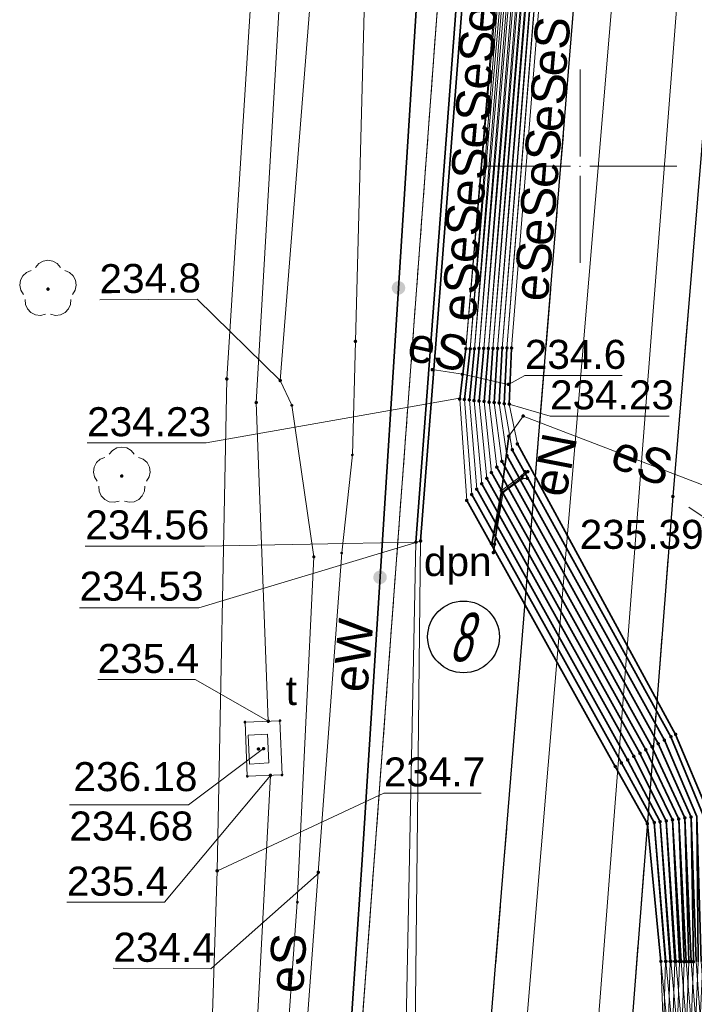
# Model space of a CAD drawing. Header units: metres. Extents: x 6603648 to 6604252, y 5739748 to 5740166.
# Tile 47 of 114: x 6603686 to 6603703, y 5740028 to 5740054. Entities that reach past the tile are written whole.
import ezdxf
from ezdxf.enums import TextEntityAlignment as Align

# ---------------------------------------------------------------- set-up
doc = ezdxf.new("R2010")
doc.units = ezdxf.units.M
doc.header["$PDSIZE"] = 0.75
for name, pattern in [('ARK_LIN', [50, 50, 0]), ('PRZER1-1', [1, 0.5, -0.5]), ('PRZER2-1', [1.5, 1, -0.5]), ('PRZER3-1', [2, 1.5, -0.5])]:
    doc.linetypes.add(name, pattern=pattern)
doc.layers.get('0').update_dxf_attribs({"linetype": 'CONTINUOUS'})
for name, color, linetype, lineweight, true_color in [('GESDZI', 7, 'CONTINUOUS', 18, 0x008000), ('GESUZY', 7, 'CONTINUOUS', 18, 0x008000), ('GSLKOG', 7, 'CONTINUOUS', 35, 0x0a0909), ('GSLKRW', 7, 'CONTINUOUS', 25, 0x0a0909), ('GSPPRB', 7, 'CONTINUOUS', 18, 0x0a0909), ('GSPRDL', 7, 'CONTINUOUS', 18, 0x008000), ('GSPWPS', 7, 'CONTINUOUS', 13, 0x0a0909), ('GSPWPS_O', 7, 'CONTINUOUS', 13, 0x0a0909), ('GSSKOA', 7, 'CONTINUOUS', 18, 0x0a0909), ('GSSKOD', 7, 'CONTINUOUS', 18, 0x0a0909), ('GULENN', 1, 'CONTINUOUS', 18, 0xff0000), ('GULENN_O', 1, 'CONTINUOUS', 18, 0xff0000), ('GULEOR', 1, 'CONTINUOUS', 35, 0xff0000), ('GULESN', 1, 'CONTINUOUS', 18, 0xff0000), ('GULESN_O', 1, 'CONTINUOUS', 18, 0xff0000), ('GULEWN', 1, 'CONTINUOUS', 18, 0xff0000), ('GULEWN_O', 1, 'CONTINUOUS', 18, 0xff0000), ('GULKDP', 7, 'CONTINUOUS', 18, 0x803300), ('GULKSP', 7, 'CONTINUOUS', 18, 0x803300), ('GULTPR', 7, 'CONTINUOUS', 18, 0xff9100), ('GUPENP_O', 1, 'CONTINUOUS', 18, 0xff0000), ('GUPTWZ', 7, 'CONTINUOUS', 18, 0x0a0909), ('GUPTWZ_O', 7, 'CONTINUOUS', 18, 0x0a0909), ('GUSIKP', 7, 'CONTINUOUS', 18, 0x0a0909)]:
    doc.layers.add(name, color=color, linetype=linetype, lineweight=lineweight, true_color=true_color)
for name, color, linetype, true_color in [('GUPESH', 1, 'CONTINUOUS', 0xff0000), ('GUPESH_O', 1, 'CONTINUOUS', 0xff0000), ('GUPTSH', 7, 'CONTINUOUS', 0xff9100), ('GUPTSH_O', 7, 'CONTINUOUS', 0xff9100)]:
    doc.layers.add(name, color=color, linetype=linetype, true_color=true_color)
doc.layers.add('PKT_ARK', color=7, linetype='ARK_LIN', lineweight=18)
doc.styles.add('Arial', font='arial.ttf')
doc.styles.add('GEOS_050', font='GEOS_050', dxfattribs={"oblique": 15, "height": 2.5})

# ---------------------------------------------------------------- blocks, each defined once
blk = doc.blocks.new('GSPPRB0')
at = {"color": 0, "lineweight": 18}
blk.add_lwpolyline([(-0.007955, 0.0225), (0.007955, 0.0225), (0.0225, 0.007955), (0.0225, -0.007955), (0.007955, -0.0225), (-0.007955, -0.0225), (-0.0225, -0.007955), (-0.0225, 0.007955)], close=True, dxfattribs=at)
blk = doc.blocks.new('GUPESH1')
blk.add_hatch(color=0).paths.add_polyline_path([(0, 0.045), (-0.011647, 0.043467), (-0.0225, 0.038971), (-0.03182, 0.03182), (-0.038971, 0.0225), (-0.043467, 0.011647), (-0.045, 0), (-0.043467, -0.011647), (-0.038971, -0.0225), (-0.03182, -0.03182), (-0.0225, -0.038971), (-0.011647, -0.043467), (0, -0.045), (0.011647, -0.043467), (0.0225, -0.038971), (0.03182, -0.03182), (0.038971, -0.0225), (0.043467, -0.011647), (0.045, 0), (0.043467, 0.011647), (0.038971, 0.0225), (0.03182, 0.03182), (0.0225, 0.038971), (0.011647, 0.043467)])
blk = doc.blocks.new('GSPRDL1')
blk.add_hatch(color=0).paths.add_polyline_path([(-0.045, 0), (-0.042798, -0.013906), (-0.036406, -0.02645), (-0.02645, -0.036406), (-0.013906, -0.042798), (0, -0.045), (0.013906, -0.042798), (0.02645, -0.036406), (0.036406, -0.02645), (0.042798, -0.013906), (0.045, 0), (0.042798, 0.013906), (0.036406, 0.02645), (0.02645, 0.036406), (0.013906, 0.042798), (0, 0.045), (-0.013906, 0.042798), (-0.02645, 0.036406), (-0.036406, 0.02645), (-0.042798, 0.013906)])
at = {"color": 0}
for points in [[(-0.646351, 0.068773), (-0.677512, 0.194901), (-0.663766, 0.324092), (-0.606763, 0.440839), (-0.513345, 0.531129), (-0.394725, 0.584125), (-0.265141, 0.593465)], [(-0.134326, 0.635969), (-0.024001, 0.70458), (0.103115, 0.731429), (0.231763, 0.713292), (0.346501, 0.652348), (0.433559, 0.55591), (0.482485, 0.435555)], [(0.563333, 0.324277), (0.662679, 0.240553), (0.727494, 0.127956), (0.75, 0), (0.727494, -0.127956), (0.662679, -0.240553), (0.563333, -0.324277)], [(-0.265141, -0.593465), (-0.394725, -0.584125), (-0.513345, -0.531129), (-0.606763, -0.440839), (-0.663766, -0.324092), (-0.677512, -0.194901), (-0.646351, -0.068773)], [(0.482485, -0.435555), (0.433559, -0.55591), (0.346501, -0.652348), (0.231763, -0.713292), (0.103115, -0.731429), (-0.024001, -0.70458), (-0.134326, -0.635969)]]:
    blk.add_lwpolyline(points, dxfattribs=at)
blk = doc.blocks.new('GUPTWZ1_3')
at = {"color": 0}
blk.add_lwpolyline([(0.375, -0.25), (-0.375, -0.25), (-0.375, 0.25), (0.375, 0.25)], close=True, dxfattribs=at)
blk = doc.blocks.new('GUPTSH1')
blk.add_hatch(color=0).paths.add_polyline_path([(0, 0.045), (-0.011647, 0.043467), (-0.0225, 0.038971), (-0.03182, 0.03182), (-0.038971, 0.0225), (-0.043467, 0.011647), (-0.045, 0), (-0.043467, -0.011647), (-0.038971, -0.0225), (-0.03182, -0.03182), (-0.0225, -0.038971), (-0.011647, -0.043467), (0, -0.045), (0.011647, -0.043467), (0.0225, -0.038971), (0.03182, -0.03182), (0.038971, -0.0225), (0.043467, -0.011647), (0.045, 0), (0.043467, 0.011647), (0.038971, 0.0225), (0.03182, 0.03182), (0.0225, 0.038971), (0.011647, 0.043467)])
blk = doc.blocks.new('GSPWPS1')
blk.add_hatch(color=0).paths.add_polyline_path([(0, 0.045), (-0.011647, 0.043467), (-0.0225, 0.038971), (-0.03182, 0.03182), (-0.038971, 0.0225), (-0.043467, 0.011647), (-0.045, 0), (-0.043467, -0.011647), (-0.038971, -0.0225), (-0.03182, -0.03182), (-0.0225, -0.038971), (-0.011647, -0.043467), (0, -0.045), (0.011647, -0.043467), (0.0225, -0.038971), (0.03182, -0.03182), (0.038971, -0.0225), (0.043467, -0.011647), (0.045, 0), (0.043467, 0.011647), (0.038971, 0.0225), (0.03182, 0.03182), (0.0225, 0.038971), (0.011647, 0.043467)])
blk = doc.blocks.new('GSLKOG2')
blk.add_hatch(color=0).paths.add_polyline_path([(0, 0.175), (-0.045293, 0.169037), (-0.0875, 0.151554), (-0.123744, 0.123744), (-0.151554, 0.0875), (-0.169037, 0.045293), (-0.175, 0), (-0.169037, -0.045293), (-0.151554, -0.0875), (-0.123744, -0.123744), (-0.0875, -0.151554), (-0.045293, -0.169037), (0, -0.175), (0.045293, -0.169037), (0.0875, -0.151554), (0.123744, -0.123744), (0.151554, -0.0875), (0.169037, -0.045293), (0.175, 0), (0.169037, 0.045293), (0.151554, 0.0875), (0.123744, 0.123744), (0.0875, 0.151554), (0.045293, 0.169037)])
blk = doc.blocks.new('ASS_SYM', base_point=(826.5, 303.25))
at = {"layer": 'PKT_ARK'}
for p, q in [((826.5, 303.5), (826.5, 305.75)), ((826.25, 303.25), (824, 303.25)), ((826.75, 303.25), (829, 303.25)), ((826.5, 303), (826.5, 300.75))]:
    blk.add_line(p, q, dxfattribs=at)
blk.add_point((826.5, 303.25), dxfattribs=at)
blk.add_point((826.5, 303.25), dxfattribs=at)

msp = doc.modelspace()

# ---------------------------------------------------------------- linework, layer by layer
msp.add_circle((6603696.989, 5740037.829), 0.928)
at = {"layer": 'GESDZI', "color": 96, "linetype": 'Continuous', "lineweight": 18, "true_color": 0x008000}
msp.add_line((6603692.92, 5740008.31), (6603701.36, 5740122.17), dxfattribs=at)
msp.add_lwpolyline([(6603704.324, 5740160.549), (6603701.36, 5740122.17), (6603692.92, 5740008.31), (6603701.42, 5739966.51), (6603701.39, 5739966.18), (6603691.714, 5739863.768)], dxfattribs=at)
at = {"layer": 'GESUZY', "color": 96, "linetype": 'PRZER1-1', "lineweight": 18, "true_color": 0x008000}
for points in [[(6603704.324, 5740160.549), (6603703.109, 5740144.81), (6603701.36, 5740122.17), (6603692.92, 5740008.31), (6603701.42, 5739966.51), (6603701.39, 5739966.18), (6603691.714, 5739863.768)], [(6603701.42, 5739966.51), (6603692.92, 5740008.31), (6603701.36, 5740122.17), (6603702.62, 5740123.39), (6603703.24, 5740124.01), (6603705.45, 5740125.02), (6603715.21, 5740131.65), (6603718.41, 5740131.44), (6603733.38, 5740130.47), (6603751.71, 5740129.25), (6603802.42, 5740125.83), (6603812.44, 5740125.15), (6603870.28, 5740121.29), (6603907.39, 5740118.81), (6603945.5, 5740116.26), (6603974.25, 5740114.35), (6604018.05, 5740111.43), (6604045.72, 5740109.58), (6604090.22, 5740106.61)]]:
    msp.add_lwpolyline(points, dxfattribs=at)
at = {"layer": 'GSLKOG', "color": 18, "linetype": 'Continuous', "lineweight": 35, "true_color": 0x0a0909}
msp.add_lwpolyline([(6603719.265, 5739878.713), (6603713.74, 5739905.82), (6603710.886, 5739920.094), (6603709.692, 5739926.138), (6603706.943, 5739939.546), (6603702.52, 5739961.061), (6603698.684, 5739980.298), (6603695.151, 5739996.89), (6603692.923, 5740008.238), (6603693.465, 5740018.621), (6603694.366, 5740032.062), (6603695.773, 5740054.164), (6603697.507, 5740073.423), (6603699.096, 5740093.969), (6603701.35, 5740122.08)], dxfattribs=at)
at = {"layer": 'GSLKRW', "color": 18, "linetype": 'Continuous', "lineweight": 25, "true_color": 0x0a0909}
msp.add_lwpolyline([(6603719.623, 5739907.764), (6603719.37, 5739910.02), (6603718.01, 5739918.93), (6603716.84, 5739924.9, 0.18154), (6603714.02, 5739930.19, -0.269275), (6603711.34, 5739939.4, 0.039751), (6603711.22, 5739941.45), (6603709.62, 5739949.73), (6603696.41, 5740012.1), (6603705.1, 5740118.58), (6603708.8, 5740118.29), (6603704.84, 5740070.9), (6603702.4, 5740041.46), (6603700.14, 5740012.41), (6603713.04, 5739950.38, 0.051914), (6603714.01, 5739946.48, 0.188776), (6603715.42, 5739945.03, 0.298634), (6603717.12, 5739945.95), (6603717.71, 5739946.86), (6603718.42, 5739947.99), (6603718.75, 5739939.7)], format="xyb", dxfattribs=at)
at = {"layer": 'GSSKOA', "color": 18, "linetype": 'PRZER3-1', "lineweight": 18, "true_color": 0x0a0909}
msp.add_lwpolyline([(6603700.14, 5740012.41), (6603702.4, 5740041.46), (6603704.84, 5740070.9), (6603708.8, 5740118.29), (6603705.1, 5740118.58), (6603696.41, 5740012.1), (6603709.62, 5739949.73), (6603713.04, 5739950.38)], close=True, dxfattribs=at)
at = {"layer": 'GSSKOD', "color": 18, "linetype": 'PRZER2-1', "lineweight": 18, "true_color": 0x0a0909}
msp.add_lwpolyline([(6603704.84, 5740070.9), (6603720.66, 5740094.71), (6603725.86, 5740091.24), (6603726.2, 5740091.73), (6603731.02, 5740088.51), (6603714.22, 5740063.42), (6603723.23, 5740057.39), (6603714.64, 5740044.58), (6603715.18, 5740044.25), (6603709.86, 5740036.43), (6603702.4, 5740041.46)], close=True, dxfattribs=at)
at = {"layer": 'GULENN', "color": 1, "linetype": 'Continuous', "lineweight": 18, "true_color": 0xff0000}
for points in [[(6603697.71, 5740040.24), (6603697.96, 5740041.61), (6603698.5, 5740042), (6603698.58, 5740042.1)], [(6603697.73, 5740040.23), (6603697.99, 5740041.57), (6603698.51, 5740041.97), (6603698.65, 5740042.1)], [(6603697.79, 5740040.23), (6603698.01, 5740041.56), (6603698.51, 5740041.93), (6603698.64, 5740041.93)]]:
    msp.add_lwpolyline(points, dxfattribs=at)
at = {"layer": 'GULEOR', "color": 1, "linetype": 'Continuous', "lineweight": 35, "true_color": 0xff0000}
for points in [[(6603698.45, 5740076.1), (6603695.76, 5740040.28)], [(6603698.66, 5740076.1), (6603695.88, 5740040.31)], [(6603697.05, 5740045.28), (6603696.89, 5740043.98)], [(6603697.05, 5740045.28), (6603696.89, 5740043.98)], [(6603697.16, 5740045.28), (6603697.01, 5740043.97)], [(6603697.01, 5740043.97), (6603697.16, 5740045.28)], [(6603697.27, 5740045.28), (6603697.14, 5740043.96)], [(6603697.14, 5740043.96), (6603697.27, 5740045.28)], [(6603697.39, 5740045.29), (6603697.26, 5740043.94)], [(6603697.26, 5740043.94), (6603697.39, 5740045.29)], [(6603697.51, 5740045.29), (6603697.39, 5740043.93)], [(6603697.39, 5740043.93), (6603697.51, 5740045.29)], [(6603697.63, 5740045.29), (6603697.52, 5740043.92)], [(6603697.52, 5740043.92), (6603697.63, 5740045.29)], [(6603697.75, 5740045.29), (6603697.65, 5740043.9)], [(6603697.75, 5740045.29), (6603697.65, 5740043.9)], [(6603697.87, 5740045.29), (6603697.78, 5740043.89)], [(6603697.78, 5740043.89), (6603697.87, 5740045.29)], [(6603697.99, 5740045.3), (6603697.91, 5740043.88)], [(6603697.91, 5740043.88), (6603697.99, 5740045.3)], [(6603698.11, 5740045.3), (6603698.04, 5740043.86)], [(6603698.04, 5740043.86), (6603698.11, 5740045.3)], [(6603698.23, 5740045.3), (6603698.17, 5740043.85)], [(6603698.17, 5740043.85), (6603698.23, 5740045.3)], [(6603697.76, 5740040.01), (6603698.16, 5740043.02)], [(6603698.25, 5740042.67), (6603702.35, 5740035.25), (6603703.18, 5740033.22), (6603703.17, 5740029.43)], [(6603698.25, 5740042.67), (6603702.35, 5740035.25), (6603703.18, 5740033.22), (6603703.26, 5740029.44)], [(6603698.38, 5740042.82), (6603702.47, 5740035.31), (6603703.34, 5740033.24), (6603703.29, 5740029.43)], [(6603698.38, 5740042.82), (6603702.47, 5740035.31), (6603703.34, 5740033.24), (6603703.39, 5740029.44)], [(6603698.11, 5740042.52), (6603702.18, 5740035.16), (6603703.02, 5740033.19), (6603703.05, 5740029.43)], [(6603698.11, 5740042.52), (6603702.18, 5740035.16), (6603703.02, 5740033.19), (6603703.13, 5740029.44)], [(6603697.85, 5740042.22), (6603701.86, 5740034.99), (6603702.71, 5740033.15), (6603702.81, 5740029.43)], [(6603702.87, 5740029.44), (6603702.71, 5740033.15), (6603701.86, 5740034.99), (6603697.85, 5740042.22)], [(6603697.98, 5740042.37), (6603702.02, 5740035.07), (6603702.87, 5740033.17), (6603702.93, 5740029.43)], [(6603697.98, 5740042.37), (6603702.02, 5740035.07), (6603702.87, 5740033.17), (6603703, 5740029.44)], [(6603697.59, 5740041.93), (6603701.55, 5740034.82), (6603702.39, 5740033.1), (6603702.57, 5740029.44)], [(6603702.61, 5740029.44), (6603702.39, 5740033.1), (6603701.55, 5740034.82), (6603697.59, 5740041.93)], [(6603697.71, 5740042.08), (6603701.7, 5740034.91), (6603702.55, 5740033.12), (6603702.69, 5740029.43)], [(6603702.74, 5740029.44), (6603702.55, 5740033.12), (6603701.7, 5740034.91), (6603697.71, 5740042.08)], [(6603697.33, 5740041.65), (6603701.23, 5740034.65), (6603702.07, 5740033.05), (6603702.33, 5740029.44)], [(6603697.33, 5740041.65), (6603701.23, 5740034.65), (6603702.07, 5740033.05), (6603702.35, 5740029.44)], [(6603697.46, 5740041.79), (6603701.39, 5740034.74), (6603702.23, 5740033.07), (6603702.45, 5740029.44)], [(6603702.48, 5740029.44), (6603702.23, 5740033.07), (6603701.39, 5740034.74), (6603697.46, 5740041.79)], [(6603697.2, 5740041.51), (6603701.07, 5740034.57), (6603701.92, 5740033.03), (6603702.21, 5740029.44)], [(6603697.2, 5740041.51), (6603701.07, 5740034.57), (6603701.92, 5740033.03), (6603702.22, 5740029.44)], [(6603697.07, 5740041.36), (6603700.91, 5740034.48), (6603701.74, 5740033), (6603702.09, 5740029.44)], [(6603697.07, 5740041.36), (6603700.91, 5740034.48), (6603701.74, 5740033), (6603702.09, 5740029.44)]]:
    msp.add_lwpolyline(points, dxfattribs=at)
at = {"layer": 'GULESN', "color": 1, "linetype": 'Continuous', "lineweight": 18, "true_color": 0xff0000}
for points in [[(6603717.379, 5739884.591), (6603713.813, 5739902.234), (6603709.2, 5739924.766), (6603703.779, 5739951.216), (6603698.635, 5739976.702), (6603693.794, 5740000.208), (6603692.136, 5740008.341), (6603692.544, 5740022.334), (6603693.234, 5740031.742), (6603693.839, 5740040.002), (6603694.116, 5740042.536), (6603694.195, 5740045.472), (6603694.487, 5740056.643), (6603696.338, 5740081.74), (6603699.047, 5740112.527), (6603699.215, 5740123.042), (6603699.938, 5740134.181), (6603701.7, 5740153.306), (6603702.115, 5740159.049)], [(6603698.6, 5739971.8), (6603695.46, 5739988.24), (6603694.5, 5739989.78), (6603693.18, 5739992.07), (6603692.66, 5739994.23), (6603691.23, 5740000.55), (6603689.86, 5740008.58), (6603690.62, 5740031.78), (6603690.87, 5740044.5), (6603691.83, 5740059.6), (6603692.96, 5740081.83), (6603694.66, 5740105.96), (6603696.77, 5740129.76), (6603698.78, 5740150.92), (6603699.372, 5740157.185)], [(6603717.95, 5740088.84), (6603717.44, 5740089.18), (6603717.18, 5740089.17), (6603716.65, 5740088.93), (6603716.22, 5740088.64), (6603715.38, 5740088.52), (6603707.71, 5740089.13), (6603701.87, 5740089.62), (6603700.58, 5740089.63), (6603699.93, 5740089.48), (6603699.54, 5740089.07), (6603699.33, 5740088.4), (6603698.45, 5740076.1), (6603695.76, 5740040.28), (6603695.51, 5740027.84), (6603695.52, 5740020.39), (6603695.12, 5740014.3), (6603694.93, 5740012.81), (6603694.94, 5740011.25), (6603697.72, 5739997.29), (6603698.03, 5739996.12), (6603697.97, 5739995.1)], [(6603716.93, 5740087.32), (6603716.43, 5740087.66), (6603716.14, 5740087.86), (6603715.22, 5740088.23), (6603707.7, 5740088.97), (6603701.88, 5740089.53), (6603700.53, 5740089.52), (6603699.9, 5740089.27), (6603699.61, 5740088.98), (6603699.48, 5740088.47), (6603698.66, 5740076.1), (6603695.88, 5740040.31), (6603695.74, 5740027.6), (6603695.62, 5740020.36), (6603695.36, 5740014.2), (6603695.17, 5740012.83), (6603695.16, 5740011.14), (6603697.85, 5739997.33), (6603698.42, 5739995.86), (6603698.05, 5739994.71)], [(6603713.26, 5740081.83), (6603712.77, 5740082.15), (6603712.24, 5740082.53), (6603711.66, 5740082.28), (6603711.05, 5740081.42), (6603707.76, 5740078.55), (6603706.91, 5740078.07), (6603705.88, 5740077.77), (6603700.61, 5740076.56), (6603699.83, 5740076.21), (6603699.58, 5740075.64), (6603699.49, 5740074.57), (6603697.05, 5740045.28)], [(6603713.16, 5740081.69), (6603712.69, 5740081.99), (6603712.27, 5740082.28), (6603711.71, 5740082.15), (6603711.17, 5740081.3), (6603707.86, 5740078.41), (6603706.99, 5740077.92), (6603705.91, 5740077.61), (6603700.65, 5740076.42), (6603699.94, 5740076.02), (6603699.69, 5740075.54), (6603699.59, 5740074.51), (6603697.05, 5740045.28), (6603696.89, 5740043.98), (6603697.07, 5740041.36), (6603700.91, 5740034.48), (6603701.74, 5740033), (6603702.09, 5740029.44), (6603702.28, 5740027.57), (6603701.34, 5740014.76), (6603701.5, 5740011.5)], [(6603712.95, 5740081.38), (6603712.46, 5740081.7), (6603711.88, 5740081.75), (6603711.29, 5740081.18), (6603707.96, 5740078.27), (6603707.07, 5740077.77), (6603705.94, 5740077.44), (6603700.69, 5740076.25), (6603700.03, 5740075.87), (6603699.81, 5740075.44), (6603699.68, 5740074.44), (6603697.16, 5740045.28), (6603697.01, 5740043.97), (6603697.2, 5740041.51), (6603701.07, 5740034.57), (6603701.92, 5740033.03), (6603702.22, 5740029.44), (6603702.4, 5740027.57), (6603701.43, 5740014.73), (6603701.59, 5740011.48), (6603702.08, 5740008.43), (6603703.77, 5740000.39), (6603708.6, 5739977.65), (6603709.69, 5739973.13)], [(6603712.86, 5740081.24), (6603712.36, 5740081.57), (6603711.95, 5740081.58), (6603711.41, 5740081.06), (6603708.07, 5740078.12), (6603707.14, 5740077.61), (6603705.96, 5740077.27), (6603700.72, 5740076.11), (6603700.12, 5740075.71), (6603699.92, 5740075.35), (6603699.78, 5740074.38), (6603697.27, 5740045.28), (6603697.14, 5740043.96), (6603697.33, 5740041.65), (6603701.23, 5740034.65), (6603702.07, 5740033.05), (6603702.35, 5740029.44), (6603702.53, 5740027.56), (6603701.53, 5740014.7), (6603701.68, 5740011.47), (6603702.17, 5740008.41), (6603703.85, 5740000.4), (6603708.68, 5739977.68), (6603709.83, 5739973.2)], [(6603712.61, 5740080.86), (6603712.11, 5740081.19), (6603711.82, 5740081.1), (6603708.23, 5740078.08), (6603707.4, 5740077.65), (6603705.89, 5740077.7), (6603700.63, 5740076.48), (6603699.83, 5740076.21), (6603699.58, 5740075.64), (6603699.49, 5740074.57), (6603697.16, 5740045.28), (6603697.01, 5740043.97), (6603697.2, 5740041.51), (6603701.07, 5740034.57), (6603701.92, 5740033.03), (6603702.21, 5740029.44), (6603702.16, 5740027.58), (6603701.25, 5740014.79), (6603701.41, 5740011.51), (6603701.9, 5740008.46), (6603703.61, 5740000.36), (6603708.42, 5739977.61), (6603708.91, 5739974.33)], [(6603712.53, 5740080.74), (6603712.05, 5740081.06), (6603711.82, 5740081.1), (6603708.23, 5740078.08), (6603707.4, 5740077.65), (6603705.89, 5740077.7), (6603700.63, 5740076.48), (6603699.83, 5740076.21), (6603699.58, 5740075.64), (6603699.49, 5740074.57), (6603697.16, 5740045.28), (6603697.01, 5740043.97), (6603697.2, 5740041.51), (6603701.07, 5740034.57), (6603701.92, 5740033.03), (6603702.21, 5740029.44), (6603702.16, 5740027.58), (6603701.25, 5740014.79), (6603701.41, 5740011.51), (6603701.9, 5740008.46), (6603703.61, 5740000.36), (6603708.42, 5739977.61), (6603708.91, 5739974.33)], [(6603712.28, 5740080.37), (6603711.78, 5740080.71), (6603711.42, 5740080.58), (6603708.4, 5740078.03), (6603707.53, 5740077.54), (6603705.92, 5740077.53), (6603700.67, 5740076.33), (6603699.94, 5740076.03), (6603699.71, 5740075.53), (6603699.59, 5740074.5), (6603697.27, 5740045.28), (6603697.14, 5740043.96), (6603697.33, 5740041.65), (6603701.23, 5740034.65), (6603702.07, 5740033.05), (6603702.33, 5740029.44), (6603702.28, 5740027.57), (6603701.34, 5740014.76), (6603701.49, 5740011.5), (6603701.98, 5740008.45), (6603703.69, 5740000.38), (6603704.04, 5739998.51)], [(6603712.2, 5740080.25), (6603711.69, 5740080.59), (6603711.42, 5740080.58), (6603708.4, 5740078.03), (6603707.53, 5740077.54), (6603705.92, 5740077.53), (6603700.67, 5740076.33), (6603699.94, 5740076.03), (6603699.71, 5740075.53), (6603699.59, 5740074.5), (6603697.27, 5740045.28), (6603697.14, 5740043.96), (6603697.33, 5740041.65), (6603701.23, 5740034.65), (6603702.07, 5740033.05), (6603702.33, 5740029.44), (6603702.28, 5740027.57), (6603701.34, 5740014.76), (6603701.49, 5740011.5), (6603701.98, 5740008.45), (6603703.69, 5740000.38), (6603704.04, 5739998.51)], [(6603711.95, 5740079.87), (6603711.46, 5740080.2), (6603711.07, 5740080.11), (6603708.56, 5740077.99), (6603707.65, 5740077.42), (6603705.95, 5740077.36), (6603700.7, 5740076.18), (6603700.04, 5740075.85), (6603699.84, 5740075.41), (6603699.71, 5740074.42), (6603697.39, 5740045.29), (6603697.26, 5740043.94), (6603697.46, 5740041.79), (6603701.39, 5740034.74), (6603702.23, 5740033.07), (6603702.45, 5740029.44), (6603702.39, 5740027.57), (6603701.42, 5740014.73), (6603701.57, 5740011.48), (6603702.06, 5740008.43), (6603708.58, 5739977.65), (6603709.02, 5739974.37)], [(6603711.87, 5740079.76), (6603711.37, 5740080.09), (6603711.07, 5740080.11), (6603708.56, 5740077.99), (6603707.65, 5740077.42), (6603705.95, 5740077.36), (6603700.7, 5740076.18), (6603700.04, 5740075.85), (6603699.84, 5740075.41), (6603699.71, 5740074.42), (6603697.39, 5740045.29), (6603697.26, 5740043.94), (6603697.46, 5740041.79), (6603701.39, 5740034.74), (6603702.23, 5740033.07), (6603702.45, 5740029.44), (6603702.39, 5740027.57), (6603701.42, 5740014.73), (6603701.57, 5740011.48), (6603702.06, 5740008.43), (6603708.58, 5739977.65), (6603709.02, 5739974.37)], [(6603711.64, 5740079.41), (6603711.13, 5740079.75), (6603710.74, 5740079.67), (6603708.72, 5740077.95), (6603707.78, 5740077.3), (6603705.98, 5740077.18), (6603700.74, 5740076.03), (6603700.15, 5740075.67), (6603699.98, 5740075.3), (6603699.83, 5740074.34), (6603697.51, 5740045.29), (6603697.39, 5740043.93), (6603697.59, 5740041.93), (6603701.55, 5740034.82), (6603702.39, 5740033.1), (6603702.57, 5740029.44), (6603702.51, 5740027.57), (6603701.51, 5740014.71), (6603701.65, 5740011.47), (6603702.14, 5740008.42), (6603708.66, 5739977.67), (6603709.94, 5739975.63)], [(6603711.56, 5740079.29), (6603711.06, 5740079.62), (6603710.74, 5740079.67), (6603708.72, 5740077.95), (6603707.78, 5740077.3), (6603705.98, 5740077.18), (6603700.74, 5740076.03), (6603700.15, 5740075.67), (6603699.98, 5740075.3), (6603699.83, 5740074.34), (6603697.51, 5740045.29), (6603697.39, 5740043.93), (6603697.59, 5740041.93), (6603701.55, 5740034.82), (6603702.39, 5740033.1), (6603702.57, 5740029.44), (6603702.51, 5740027.57), (6603701.51, 5740014.71), (6603701.65, 5740011.47), (6603702.14, 5740008.42), (6603708.66, 5739977.67), (6603709.94, 5739975.63)], [(6603711.3, 5740078.9), (6603710.82, 5740079.22), (6603710.36, 5740079.18), (6603708.89, 5740077.9), (6603707.9, 5740077.19), (6603706.01, 5740077.01), (6603700.78, 5740075.87), (6603700.26, 5740075.49), (6603700.12, 5740075.17), (6603699.94, 5740074.26), (6603697.63, 5740045.29), (6603697.52, 5740043.92), (6603697.71, 5740042.08), (6603701.7, 5740034.91), (6603702.55, 5740033.12), (6603702.69, 5740029.43), (6603702.63, 5740027.56), (6603701.59, 5740014.68), (6603701.73, 5740011.46), (6603702.21, 5740008.4), (6603708.73, 5739977.69), (6603709.99, 5739975.91)], [(6603711.21, 5740078.77), (6603710.74, 5740079.08), (6603710.36, 5740079.18), (6603708.89, 5740077.9), (6603707.9, 5740077.19), (6603706.01, 5740077.01), (6603700.78, 5740075.87), (6603700.26, 5740075.49), (6603700.12, 5740075.17), (6603699.94, 5740074.26), (6603697.63, 5740045.29), (6603697.52, 5740043.92), (6603697.71, 5740042.08), (6603701.7, 5740034.91), (6603702.55, 5740033.12), (6603702.69, 5740029.43), (6603702.63, 5740027.56), (6603701.59, 5740014.68), (6603701.73, 5740011.46), (6603702.21, 5740008.4), (6603708.73, 5739977.69), (6603709.99, 5739975.91)], [(6603710.96, 5740078.4), (6603710.48, 5740078.72), (6603710, 5740078.7), (6603709.05, 5740077.86), (6603708.02, 5740077.07), (6603706.03, 5740076.87), (6603700.82, 5740075.72), (6603700.25, 5740075.06), (6603700.06, 5740074.18), (6603697.75, 5740045.29), (6603697.65, 5740043.9), (6603697.85, 5740042.22), (6603701.86, 5740034.99), (6603702.71, 5740033.15), (6603702.81, 5740029.43), (6603702.74, 5740027.56), (6603701.68, 5740014.65), (6603701.8, 5740011.45), (6603702.29, 5740008.39), (6603704.09, 5740000.44), (6603704.07, 5739998.57)], [(6603710.87, 5740078.27), (6603710.39, 5740078.59), (6603710, 5740078.7), (6603709.05, 5740077.86), (6603708.02, 5740077.07), (6603706.03, 5740076.87), (6603700.82, 5740075.72), (6603700.25, 5740075.06), (6603700.06, 5740074.18), (6603697.75, 5740045.29), (6603697.65, 5740043.9), (6603697.85, 5740042.22), (6603701.86, 5740034.99), (6603702.71, 5740033.15), (6603702.81, 5740029.43), (6603702.74, 5740027.56), (6603701.68, 5740014.65), (6603701.8, 5740011.45), (6603702.29, 5740008.39), (6603704.09, 5740000.44), (6603704.07, 5739998.57)], [(6603710.59, 5740077.84), (6603710.1, 5740078.16), (6603709.59, 5740078.16), (6603709.22, 5740077.81), (6603708.15, 5740076.95), (6603706.06, 5740076.71), (6603700.86, 5740075.56), (6603700.38, 5740074.95), (6603700.17, 5740074.11), (6603697.87, 5740045.29), (6603697.78, 5740043.89), (6603697.98, 5740042.37), (6603702.02, 5740035.07), (6603702.87, 5740033.17), (6603702.93, 5740029.43), (6603702.86, 5740027.55), (6603701.76, 5740014.62), (6603701.88, 5740011.43), (6603702.37, 5740008.37), (6603708.89, 5739977.73), (6603710.05, 5739976.2)], [(6603710.5, 5740077.7), (6603710.01, 5740078.03), (6603709.59, 5740078.16), (6603709.22, 5740077.81), (6603708.15, 5740076.95), (6603706.06, 5740076.71), (6603700.86, 5740075.56), (6603700.38, 5740074.95), (6603700.17, 5740074.11), (6603697.87, 5740045.29), (6603697.78, 5740043.89), (6603697.98, 5740042.37), (6603702.02, 5740035.07), (6603702.87, 5740033.17), (6603702.93, 5740029.43), (6603702.86, 5740027.55), (6603701.76, 5740014.62), (6603701.88, 5740011.43), (6603702.37, 5740008.37), (6603708.89, 5739977.73), (6603710.05, 5739976.2)], [(6603710.25, 5740077.34), (6603709.76, 5740077.67), (6603709.23, 5740077.69), (6603709.02, 5740077.5), (6603708.27, 5740076.84), (6603706.08, 5740076.55), (6603700.9, 5740075.41), (6603700.51, 5740074.84), (6603700.29, 5740074.03), (6603697.99, 5740045.3), (6603697.91, 5740043.88), (6603698.11, 5740042.52), (6603702.18, 5740035.16), (6603703.02, 5740033.19), (6603703.05, 5740029.43), (6603702.98, 5740027.55), (6603701.85, 5740014.59), (6603701.96, 5740011.42), (6603702.45, 5740008.36), (6603708.97, 5739977.75), (6603710.1, 5739976.48)], [(6603710.17, 5740077.21), (6603709.68, 5740077.54), (6603709.23, 5740077.69), (6603709.02, 5740077.5), (6603708.27, 5740076.84), (6603706.08, 5740076.55), (6603700.9, 5740075.41), (6603700.51, 5740074.84), (6603700.29, 5740074.03), (6603697.99, 5740045.3), (6603697.91, 5740043.88), (6603698.11, 5740042.52), (6603702.18, 5740035.16), (6603703.02, 5740033.19), (6603703.05, 5740029.43), (6603702.98, 5740027.55), (6603701.85, 5740014.59), (6603701.96, 5740011.42), (6603702.45, 5740008.36), (6603708.97, 5739977.75), (6603710.1, 5739976.48)], [(6603709.98, 5740076.94), (6603709.46, 5740077.29), (6603707.89, 5740077.27), (6603706.86, 5740077.19), (6603705.99, 5740077.12), (6603700.76, 5740075.95), (6603700.22, 5740075.55), (6603700.03, 5740075.26), (6603699.87, 5740074.31), (6603697.39, 5740045.29), (6603697.26, 5740043.94), (6603697.46, 5740041.79), (6603701.39, 5740034.74), (6603702.23, 5740033.07), (6603702.48, 5740029.44), (6603702.65, 5740027.56), (6603701.62, 5740014.67), (6603701.77, 5740011.45), (6603702.25, 5740008.4), (6603703.93, 5740000.42), (6603708.77, 5739977.7), (6603709.97, 5739973.28)], [(6603709.9, 5740076.81), (6603709.36, 5740077.17), (6603707.87, 5740077.1), (6603706.85, 5740077.01), (6603706.02, 5740076.96), (6603700.8, 5740075.79), (6603700.31, 5740075.4), (6603700.13, 5740075.17), (6603699.97, 5740074.25), (6603697.51, 5740045.29), (6603697.39, 5740043.93), (6603697.59, 5740041.93), (6603701.55, 5740034.82), (6603702.39, 5740033.1), (6603702.61, 5740029.44), (6603702.77, 5740027.56), (6603701.71, 5740014.64), (6603701.85, 5740011.44), (6603702.34, 5740008.38), (6603704.01, 5740000.43), (6603708.86, 5739977.72), (6603710.12, 5739973.35)], [(6603709.68, 5740076.48), (6603709.15, 5740076.84), (6603707.82, 5740076.92), (6603706.84, 5740076.84), (6603706.04, 5740076.8), (6603700.84, 5740075.64), (6603700.39, 5740075.27), (6603700.24, 5740075.08), (6603700.06, 5740074.18), (6603697.63, 5740045.29), (6603697.52, 5740043.92), (6603697.71, 5740042.08), (6603701.7, 5740034.91), (6603702.55, 5740033.12), (6603702.74, 5740029.44), (6603702.9, 5740027.55), (6603701.8, 5740014.61), (6603701.94, 5740011.42), (6603702.43, 5740008.36), (6603704.1, 5740000.44), (6603708.95, 5739977.75), (6603710.26, 5739973.42)], [(6603709.59, 5740076.35), (6603709.1, 5740076.68), (6603707.79, 5740076.75), (6603706.84, 5740076.69), (6603706.07, 5740076.64), (6603700.88, 5740075.49), (6603700.34, 5740074.98), (6603700.16, 5740074.12), (6603697.75, 5740045.29), (6603697.65, 5740043.9), (6603697.85, 5740042.22), (6603701.86, 5740034.99), (6603702.71, 5740033.15), (6603702.87, 5740029.44), (6603703.02, 5740027.55), (6603701.9, 5740014.58), (6603702.03, 5740011.41), (6603702.52, 5740008.35), (6603704.17, 5740000.45), (6603709.03, 5739977.77), (6603709.4, 5739972.99), (6603709.34, 5739971.93)], [(6603709.13, 5740075.66), (6603708.59, 5740076.02), (6603707.7, 5740076.39), (6603706.83, 5740076.53), (6603706.1, 5740076.47), (6603700.92, 5740075.33), (6603700.45, 5740074.89), (6603700.25, 5740074.06), (6603697.87, 5740045.29), (6603697.78, 5740043.89), (6603697.98, 5740042.37), (6603702.02, 5740035.07), (6603702.87, 5740033.17), (6603703, 5740029.44), (6603703.14, 5740027.54), (6603701.98, 5740014.55), (6603702.12, 5740011.4), (6603702.61, 5740008.33), (6603704.25, 5740000.47), (6603709.12, 5739977.79), (6603709.57, 5739973.07), (6603709.48, 5739971.87)], [(6603709.06, 5740075.55), (6603708.52, 5740075.91), (6603707.67, 5740076.22), (6603706.82, 5740076.37), (6603706.12, 5740076.3), (6603700.95, 5740075.17), (6603700.56, 5740074.8), (6603700.34, 5740073.99), (6603697.99, 5740045.3), (6603697.91, 5740043.88), (6603698.11, 5740042.52), (6603702.18, 5740035.16), (6603703.02, 5740033.19), (6603703.13, 5740029.44), (6603703.27, 5740027.54), (6603702.08, 5740014.52), (6603702.21, 5740011.38), (6603702.7, 5740008.31), (6603704.33, 5740000.48), (6603709.21, 5739977.81), (6603709.74, 5739973.16), (6603709.61, 5739971.8)], [(6603708.55, 5740074.79), (6603708.05, 5740075.12), (6603707.62, 5740075.56), (6603706.89, 5740076.02), (6603706.11, 5740076.39), (6603700.93, 5740075.24), (6603700.64, 5740074.73), (6603700.4, 5740073.95), (6603698.11, 5740045.3), (6603698.04, 5740043.86), (6603698.25, 5740042.67), (6603702.35, 5740035.25), (6603703.18, 5740033.22), (6603703.17, 5740029.43), (6603703.09, 5740027.54), (6603701.93, 5740014.56), (6603702.04, 5740011.41), (6603702.53, 5740008.34), (6603709.04, 5739977.77), (6603710.4, 5739973.49), (6603710.17, 5739971.52)], [(6603708.85, 5740075.24), (6603708.35, 5740075.58), (6603707.63, 5740076.05), (6603706.81, 5740076.2), (6603706.15, 5740076.14), (6603700.99, 5740075.01), (6603700.66, 5740074.71), (6603700.43, 5740073.93), (6603698.11, 5740045.3), (6603698.04, 5740043.86), (6603698.25, 5740042.67), (6603702.35, 5740035.25), (6603703.18, 5740033.22), (6603703.26, 5740029.44), (6603703.39, 5740027.53), (6603702.17, 5740014.49), (6603702.3, 5740011.37), (6603702.78, 5740008.3), (6603704.41, 5740000.49), (6603709.29, 5739977.84), (6603709.91, 5739973.24), (6603709.74, 5739971.74)], [(6603708.46, 5740074.65), (6603707.95, 5740074.99), (6603707.5, 5740075.41), (6603706.79, 5740075.86), (6603706.14, 5740076.22), (6603700.97, 5740075.09), (6603700.77, 5740074.62), (6603700.52, 5740073.87), (6603698.23, 5740045.3), (6603698.17, 5740043.85), (6603698.38, 5740042.82), (6603702.47, 5740035.31), (6603703.34, 5740033.24), (6603703.29, 5740029.43), (6603703.21, 5740027.54), (6603702.02, 5740014.54), (6603702.12, 5740011.4), (6603702.61, 5740008.33), (6603709.12, 5739977.79), (6603710.58, 5739973.58), (6603710.3, 5739971.46)], [(6603708.76, 5740075.1), (6603708.28, 5740075.42), (6603707.59, 5740075.88), (6603706.8, 5740076.03), (6603706.18, 5740075.97), (6603701.03, 5740074.86), (6603700.77, 5740074.62), (6603700.52, 5740073.87), (6603698.23, 5740045.3), (6603698.17, 5740043.85), (6603698.38, 5740042.82), (6603702.47, 5740035.31), (6603703.34, 5740033.24), (6603703.39, 5740029.44), (6603703.51, 5740027.53), (6603702.26, 5740014.46), (6603702.39, 5740011.35), (6603702.85, 5740008.29), (6603704.5, 5740000.51), (6603709.38, 5739977.86), (6603710.08, 5739973.33), (6603709.87, 5739971.67)], [(6603699.49, 5740074.57), (6603697.05, 5740045.28), (6603696.89, 5740043.98), (6603697.07, 5740041.36), (6603700.91, 5740034.48), (6603701.74, 5740033), (6603702.09, 5740029.44), (6603702.16, 5740027.58)], [(6603696.18, 5740044.74), (6603696.96, 5740044.62), (6603698.15, 5740044.36)], [(6603692.25, 5740044.46), (6603692.55, 5740043.82), (6603693.12, 5740039.9), (6603692.69, 5740030.97), (6603692, 5740021.25), (6603691.47, 5740008.55), (6603693.2, 5739999.39), (6603694.2, 5739995.08), (6603694.9, 5739994.59), (6603695.37, 5739994.49), (6603696.82, 5739994.84)], [(6603697.76, 5740040.01), (6603698.16, 5740043.02), (6603698.53, 5740043.54), (6603703.25, 5740041.73), (6603704.52, 5740041.24), (6603705.6, 5740041.05)]]:
    msp.add_lwpolyline(points, dxfattribs=at)
at = {"layer": 'GULEWN', "color": 1, "linetype": 'Continuous', "lineweight": 18, "true_color": 0xff0000}
msp.add_line((6603692.25, 5740044.46), (6603698.794, 5740127.242), dxfattribs=at)
at = {"layer": 'GULKDP', "color": 36, "linetype": 'Continuous', "lineweight": 18, "true_color": 0x803300}
msp.add_lwpolyline([(6603777.757, 5739819.752), (6603779.27, 5739834.54), (6603781.34, 5739854.48), (6603739.85, 5739865.22), (6603725.67, 5739897.5), (6603719.16, 5739923.08), (6603711.57, 5739952.81), (6603705.46, 5739984.06), (6603699.45, 5740014.69), (6603703.39, 5740065.66), (6603707.55, 5740115.42), (6603711.278, 5740161.991)], dxfattribs=at)
at = {"layer": 'GULKSP', "color": 36, "linetype": 'Continuous', "lineweight": 18, "true_color": 0x803300}
msp.add_lwpolyline([(6603787.705, 5739819.089), (6603789.77, 5739850.36), (6603764.29, 5739857.04), (6603737.51, 5739864.02), (6603724.57, 5739895.18), (6603717.7, 5739922.45), (6603709.7, 5739954.04), (6603703.98, 5739982.97), (6603697.59, 5740015.56), (6603701.63, 5740063.88), (6603705.74, 5740113.57), (6603709.426, 5740162.111)], dxfattribs=at)
at = {"layer": 'GULTPR', "color": 30, "linetype": 'Continuous', "lineweight": 18, "true_color": 0xff9100}
for points in [[(6603700.587, 5740158.011), (6603700.37, 5740155.39), (6603696.76, 5740119.3), (6603694.75, 5740095.41), (6603692.92, 5740066.2), (6603691.63, 5740043.89), (6603691.942, 5740035.65)], [(6603691.998, 5740034.25), (6603690.62, 5740008.45), (6603694.1, 5739991.87), (6603695.95, 5739988.32), (6603695.91, 5739981.85), (6603702.28, 5739951.25), (6603704.11, 5739941.11), (6603708.156, 5739919.311), (6603708.46, 5739919.26), (6603717.09, 5739918.78), (6603727.08, 5739918.04), (6603747.81, 5739904.18), (6603766.37, 5739891.69), (6603772.61, 5739898.24), (6603784.29, 5739915.24), (6603793.11, 5739927.04), (6603801.178, 5739921.438)]]:
    msp.add_lwpolyline(points, dxfattribs=at)
at = {"layer": 'GUPESH_O', "color": 1, "linetype": 'Continuous', "lineweight": 13, "true_color": 0xff0000, "flags": 128}
for points in [[(6603692.25, 5740044.46), (6603690.104, 5740046.567), (6603687.585, 5740046.542)], [(6603698.15, 5740044.36), (6603698.573, 5740044.589), (6603701.093, 5740044.589)], [(6603696.882, 5740044.003), (6603690.339, 5740042.846), (6603687.259, 5740042.846)], [(6603698.17, 5740043.85), (6603699.225, 5740043.541), (6603702.305, 5740043.541)], [(6603695.902, 5740040.31), (6603690.146, 5740038.583), (6603687.066, 5740038.583)], [(6603695.76, 5740040.28), (6603690.293, 5740040.18), (6603687.213, 5740040.18)], [(6603690.629, 5740031.781), (6603694.928, 5740033.79), (6603697.448, 5740033.79)], [(6603693.265, 5740031.742), (6603690.456, 5740029.245), (6603687.936, 5740029.261)]]:
    msp.add_lwpolyline(points, dxfattribs=at)
at = {"layer": 'GUPTSH_O', "color": 30, "linetype": 'Continuous', "lineweight": 13, "true_color": 0xff9100, "flags": 128}
for points in [[(6603691.942, 5740035.65), (6603690.052, 5740036.726), (6603687.532, 5740036.726)], [(6603691.82, 5740034.94), (6603689.88, 5740033.487), (6603686.8, 5740033.487)], [(6603691.998, 5740034.25), (6603689.256, 5740030.967), (6603686.736, 5740030.967)]]:
    msp.add_lwpolyline(points, dxfattribs=at)
at = {"layer": 'GUSIKP', "color": 30, "linetype": 'Continuous', "lineweight": 18, "true_color": 0xff9100}
msp.add_lwpolyline([(6603691.342, 5740035.626), (6603692.242, 5740035.662), (6603692.298, 5740034.262), (6603691.398, 5740034.226)], close=True, dxfattribs=at)

# ---------------------------------------------------------------- block references
at = {"layer": 'GSLKOG', "color": 18, "linetype": 'Continuous', "lineweight": 35, "true_color": 0x0a0909, "rotation": 86.35669381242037}
for p in [(6603695.308, 5740046.855), (6603695.308, 5740046.855), (6603694.831, 5740039.371), (6603694.831, 5740039.371)]:
    msp.add_blockref('GSLKOG2', p, dxfattribs=at)
at = {"layer": 'GSPPRB', "color": 18, "linetype": 'Continuous', "lineweight": 18, "true_color": 0x0a0909, "rotation": 90}
for p in [(6603694.195, 5740045.472), (6603697.05, 5740045.28), (6603697.05, 5740045.28), (6603697.05, 5740045.28), (6603697.16, 5740045.28), (6603697.16, 5740045.28), (6603697.27, 5740045.28), (6603697.27, 5740045.28), (6603697.39, 5740045.29), (6603697.39, 5740045.29), (6603697.51, 5740045.29), (6603697.51, 5740045.29), (6603697.63, 5740045.29), (6603697.63, 5740045.29), (6603697.75, 5740045.29), (6603697.75, 5740045.29), (6603697.87, 5740045.29), (6603697.87, 5740045.29), (6603697.99, 5740045.3), (6603697.99, 5740045.3), (6603698.11, 5740045.3), (6603698.11, 5740045.3), (6603698.23, 5740045.3), (6603698.23, 5740045.3), (6603696.18, 5740044.74), (6603690.87, 5740044.5), (6603692.25, 5740044.46), (6603696.96, 5740044.62), (6603698.15, 5740044.36), (6603696.89, 5740043.98), (6603696.89, 5740043.98), (6603697.01, 5740043.97), (6603697.01, 5740043.97), (6603697.14, 5740043.96), (6603697.14, 5740043.96), (6603697.26, 5740043.94), (6603697.26, 5740043.94), (6603697.39, 5740043.93), (6603697.39, 5740043.93), (6603697.52, 5740043.92), (6603697.52, 5740043.92), (6603697.65, 5740043.9), (6603697.65, 5740043.9), (6603691.63, 5740043.89), (6603692.55, 5740043.82), (6603697.78, 5740043.89), (6603697.78, 5740043.89), (6603697.91, 5740043.88), (6603697.91, 5740043.88), (6603698.04, 5740043.86), (6603698.04, 5740043.86), (6603698.17, 5740043.85), (6603698.17, 5740043.85), (6603698.53, 5740043.54), (6603698.16, 5740043.02), (6603698.25, 5740042.67), (6603698.25, 5740042.67), (6603698.38, 5740042.82), (6603698.38, 5740042.82), (6603694.116, 5740042.536), (6603698.11, 5740042.52), (6603698.11, 5740042.52), (6603697.85, 5740042.22), (6603697.85, 5740042.22), (6603697.98, 5740042.37), (6603697.98, 5740042.37), (6603697.59, 5740041.93), (6603697.59, 5740041.93), (6603697.71, 5740042.08), (6603697.71, 5740042.08), (6603698.5, 5740042), (6603698.51, 5740041.97), (6603698.51, 5740041.93), (6603697.33, 5740041.65), (6603697.33, 5740041.65), (6603697.46, 5740041.79), (6603697.46, 5740041.79), (6603697.96, 5740041.61), (6603697.07, 5740041.36), (6603697.07, 5740041.36), (6603697.2, 5740041.51), (6603697.2, 5740041.51), (6603697.99, 5740041.57), (6603698.01, 5740041.56), (6603702.4, 5740041.46), (6603695.76, 5740040.28), (6603695.88, 5740040.31), (6603693.12, 5740039.9), (6603693.839, 5740040.002), (6603691.342, 5740035.626), (6603692.242, 5740035.662), (6603702.35, 5740035.25), (6603702.35, 5740035.25), (6603702.47, 5740035.31), (6603702.47, 5740035.31), (6603701.86, 5740034.99), (6603701.86, 5740034.99), (6603702.02, 5740035.07), (6603702.02, 5740035.07), (6603702.18, 5740035.16), (6603702.18, 5740035.16), (6603701.39, 5740034.74), (6603701.39, 5740034.74), (6603701.55, 5740034.82), (6603701.55, 5740034.82), (6603701.7, 5740034.91), (6603701.7, 5740034.91), (6603700.91, 5740034.48), (6603700.91, 5740034.48), (6603701.07, 5740034.57), (6603701.07, 5740034.57), (6603701.23, 5740034.65), (6603701.23, 5740034.65), (6603691.398, 5740034.226), (6603692.298, 5740034.262), (6603701.74, 5740033), (6603701.74, 5740033), (6603701.92, 5740033.03), (6603701.92, 5740033.03), (6603702.07, 5740033.05), (6603702.07, 5740033.05), (6603702.23, 5740033.07), (6603702.23, 5740033.07), (6603702.39, 5740033.1), (6603702.39, 5740033.1), (6603702.55, 5740033.12), (6603702.55, 5740033.12), (6603702.71, 5740033.15), (6603702.71, 5740033.15), (6603702.87, 5740033.17), (6603702.87, 5740033.17), (6603690.62, 5740031.78), (6603692.69, 5740030.97), (6603702.09, 5740029.44), (6603702.09, 5740029.44), (6603702.21, 5740029.44), (6603702.22, 5740029.44), (6603702.33, 5740029.44), (6603702.35, 5740029.44), (6603702.45, 5740029.44), (6603702.48, 5740029.44), (6603702.57, 5740029.44), (6603702.61, 5740029.44), (6603702.69, 5740029.43), (6603702.74, 5740029.44), (6603702.81, 5740029.43), (6603702.87, 5740029.44), (6603702.93, 5740029.43)]:
    msp.add_blockref('GSPPRB0', p, dxfattribs=at)
at = {"layer": 'GSPRDL', "color": 96, "linetype": 'Continuous', "lineweight": 18, "true_color": 0x008000, "rotation": 90}
for p in [(6603686.248, 5740046.822), (6603688.155, 5740041.989)]:
    msp.add_blockref('GSPRDL1', p, dxfattribs=at)
at = {"layer": 'GSPWPS', "color": 18, "linetype": 'Continuous', "lineweight": 13, "true_color": 0x0a0909, "rotation": 90}
msp.add_blockref('GSPWPS1', (6603702.4, 5740041.46), dxfattribs=at)
at = {"layer": 'GUPESH', "color": 1, "linetype": 'Continuous', "lineweight": 5, "true_color": 0xff0000, "rotation": 90}
for p in [(6603694.195, 5740045.472), (6603697.05, 5740045.28), (6603697.05, 5740045.28), (6603697.16, 5740045.28), (6603697.16, 5740045.28), (6603697.27, 5740045.28), (6603697.27, 5740045.28), (6603697.39, 5740045.29), (6603697.39, 5740045.29), (6603697.51, 5740045.29), (6603697.51, 5740045.29), (6603697.63, 5740045.29), (6603697.63, 5740045.29), (6603697.75, 5740045.29), (6603697.75, 5740045.29), (6603697.87, 5740045.29), (6603697.87, 5740045.29), (6603697.99, 5740045.3), (6603697.99, 5740045.3), (6603698.11, 5740045.3), (6603698.23, 5740045.3), (6603698.23, 5740045.3), (6603696.18, 5740044.74), (6603690.87, 5740044.5), (6603692.25, 5740044.46), (6603696.96, 5740044.62), (6603698.15, 5740044.36), (6603696.89, 5740043.98), (6603696.89, 5740043.98), (6603697.01, 5740043.97), (6603697.01, 5740043.97), (6603697.14, 5740043.96), (6603697.14, 5740043.96), (6603697.26, 5740043.94), (6603697.26, 5740043.94), (6603697.39, 5740043.93), (6603697.39, 5740043.93), (6603697.52, 5740043.92), (6603697.52, 5740043.92), (6603697.65, 5740043.9), (6603697.65, 5740043.9), (6603697.78, 5740043.89), (6603697.78, 5740043.89), (6603697.91, 5740043.88), (6603697.91, 5740043.88), (6603698.04, 5740043.86), (6603698.17, 5740043.85), (6603698.17, 5740043.85), (6603698.53, 5740043.54), (6603698.16, 5740043.02), (6603698.25, 5740042.67), (6603698.25, 5740042.67), (6603698.38, 5740042.82), (6603698.38, 5740042.82), (6603697.98, 5740042.37), (6603697.98, 5740042.37), (6603698.11, 5740042.52), (6603698.11, 5740042.52), (6603697.85, 5740042.22), (6603697.85, 5740042.22), (6603698.58, 5740042.1), (6603698.65, 5740042.1), (6603697.59, 5740041.93), (6603697.59, 5740041.93), (6603697.71, 5740042.08), (6603697.71, 5740042.08), (6603698.64, 5740041.93), (6603697.33, 5740041.65), (6603697.33, 5740041.65), (6603697.46, 5740041.79), (6603697.46, 5740041.79), (6603697.07, 5740041.36), (6603697.07, 5740041.36), (6603697.2, 5740041.51), (6603697.2, 5740041.51), (6603695.76, 5740040.28), (6603695.88, 5740040.31), (6603697.71, 5740040.24), (6603697.73, 5740040.23), (6603697.79, 5740040.23), (6603697.76, 5740040.01), (6603702.35, 5740035.25), (6603702.35, 5740035.25), (6603702.47, 5740035.31), (6603702.47, 5740035.31), (6603701.86, 5740034.99), (6603701.86, 5740034.99), (6603702.02, 5740035.07), (6603702.02, 5740035.07), (6603702.18, 5740035.16), (6603702.18, 5740035.16), (6603701.39, 5740034.74), (6603701.39, 5740034.74), (6603701.55, 5740034.82), (6603701.55, 5740034.82), (6603701.7, 5740034.91), (6603701.7, 5740034.91), (6603700.91, 5740034.48), (6603700.91, 5740034.48), (6603701.07, 5740034.57), (6603701.07, 5740034.57), (6603701.23, 5740034.65), (6603701.23, 5740034.65), (6603701.74, 5740033), (6603701.74, 5740033), (6603701.92, 5740033.03), (6603701.92, 5740033.03), (6603702.07, 5740033.05), (6603702.07, 5740033.05), (6603702.23, 5740033.07), (6603702.23, 5740033.07), (6603702.39, 5740033.1), (6603702.39, 5740033.1), (6603702.55, 5740033.12), (6603702.55, 5740033.12), (6603702.71, 5740033.15), (6603702.71, 5740033.15), (6603702.87, 5740033.17), (6603702.87, 5740033.17), (6603690.62, 5740031.78), (6603693.234, 5740031.742), (6603702.09, 5740029.44), (6603702.09, 5740029.44), (6603702.21, 5740029.44), (6603702.22, 5740029.44), (6603702.33, 5740029.44), (6603702.35, 5740029.44), (6603702.45, 5740029.44), (6603702.48, 5740029.44), (6603702.57, 5740029.44), (6603702.61, 5740029.44), (6603702.69, 5740029.43), (6603702.74, 5740029.44), (6603702.81, 5740029.43), (6603702.87, 5740029.44), (6603702.93, 5740029.43)]:
    msp.add_blockref('GUPESH1', p, dxfattribs=at)
at = {"layer": 'GUPTSH', "color": 30, "linetype": 'Continuous', "lineweight": 5, "true_color": 0xff9100, "rotation": 90}
for p in [(6603691.63, 5740043.89), (6603691.942, 5740035.65), (6603691.688, 5740034.931), (6603691.82, 5740034.94), (6603691.998, 5740034.25)]:
    msp.add_blockref('GUPTSH1', p, dxfattribs=at)
at = {"layer": 'GUPTWZ', "color": 18, "linetype": 'Continuous', "lineweight": 18, "true_color": 0x0a0909, "rotation": 93.0880551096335}
msp.add_blockref('GUPTWZ1_3', (6603691.688, 5740034.931), dxfattribs=at)
at = {"layer": 'PKT_ARK', "linetype": 'Continuous'}
msp.add_blockref('ASS_SYM', (6603700, 5740050), dxfattribs=at)

# ---------------------------------------------------------------- texts
at = {"style": 'GEOS_050', "oblique": 15, "width": 0.6}
msp.add_text('8', height=1.25, rotation=360, dxfattribs=at).set_placement((6603696.623, 5740037.199))
at = {"layer": 'GSPWPS_O', "color": 18, "linetype": 'Continuous', "lineweight": 0, "true_color": 0x0a0909, "style": 'Arial'}
msp.add_text('235.39', height=0.75, rotation=360, dxfattribs=at).set_placement((6603699.991, 5740040.107))
at = {"layer": 'GULENN_O', "color": 1, "linetype": 'Continuous', "lineweight": 0, "true_color": 0xff0000, "style": 'Arial'}
msp.add_text('eN', height=0.9, rotation=79.0193, dxfattribs=at).set_placement((6603699.779, 5740042.194), align=Align.CENTER)
at = {"layer": 'GULESN_O', "color": 1, "linetype": 'Continuous', "lineweight": 0, "true_color": 0xff0000, "style": 'Arial'}
for rotation, p in [(85.4604, (6603697.867, 5740054.192)), (85.0608, (6603699.693, 5740053.063)), (85.0336, (6603697.757, 5740052.718)), (85.4173, (6603699.613, 5740051.624)), (85.0702, (6603697.667, 5740051.195)), (85.3672, (6603699.464, 5740050.178)), (85.271, (6603697.564, 5740049.698)), (85.2216, (6603699.347, 5740048.682)), (85.3174, (6603697.404, 5740048.237)), (85.1447, (6603699.231, 5740047.249)), (85.1921, (6603697.36, 5740046.73)), (347.6753, (6603696.234, 5740044.837)), (339.0195, (6603701.445, 5740041.976)), (86.5264, (6603692.887, 5740029.368))]:
    msp.add_text('eS', height=0.9, rotation=rotation, dxfattribs=at).set_placement(p, align=Align.CENTER)
at = {"layer": 'GULEWN_O', "color": 1, "linetype": 'Continuous', "lineweight": 0, "true_color": 0xff0000, "style": 'Arial'}
msp.add_text('eW', height=0.9, rotation=84.8623, dxfattribs=at).set_placement((6603694.58, 5740037.312), align=Align.CENTER)
at = {"layer": 'GUPENP_O', "color": 1, "linetype": 'Continuous', "lineweight": 0, "true_color": 0xff0000, "style": 'Arial'}
msp.add_text('dpn', height=0.75, rotation=360, dxfattribs=at).set_placement((6603697.713, 5740039.405), align=Align.RIGHT)
at = {"layer": 'GUPESH_O', "color": 1, "linetype": 'Continuous', "lineweight": 0, "true_color": 0xff0000, "style": 'Arial'}
for s, rotation, p in [('234.8', 0.5634, (6603687.583, 5740046.715)), ('234.6', 360, (6603698.573, 5740044.761)), ('234.23', 360, (6603699.225, 5740043.713)), ('234.23', 360, (6603687.259, 5740043.019)), ('234.56', 360, (6603687.213, 5740040.353)), ('234.53', 360, (6603687.065, 5740038.767)), ('234.7', 360, (6603694.928, 5740033.963)), ('234.4', 359.6271, (6603687.937, 5740029.434))]:
    msp.add_text(s, height=0.75, rotation=rotation, dxfattribs=at).set_placement(p)
at = {"layer": 'GUPTSH_O', "color": 30, "linetype": 'Continuous', "lineweight": 0, "true_color": 0xff9100, "style": 'Arial'}
for s, p in [('235.4', (6603687.532, 5740036.898)), ('236.18', (6603686.906, 5740033.842)), ('234.68', (6603686.8, 5740032.565)), ('235.4', (6603686.736, 5740031.139))]:
    msp.add_text(s, height=0.75, rotation=360, dxfattribs=at).set_placement(p)
at = {"layer": 'GUPTWZ_O', "color": 18, "linetype": 'Continuous', "lineweight": 0, "true_color": 0x0a0909, "style": 'Arial'}
msp.add_text('t', height=0.75, rotation=360, dxfattribs=at).set_placement((6603692.684, 5740036.068), align=Align.RIGHT)

doc.saveas('drawing.dxf')
